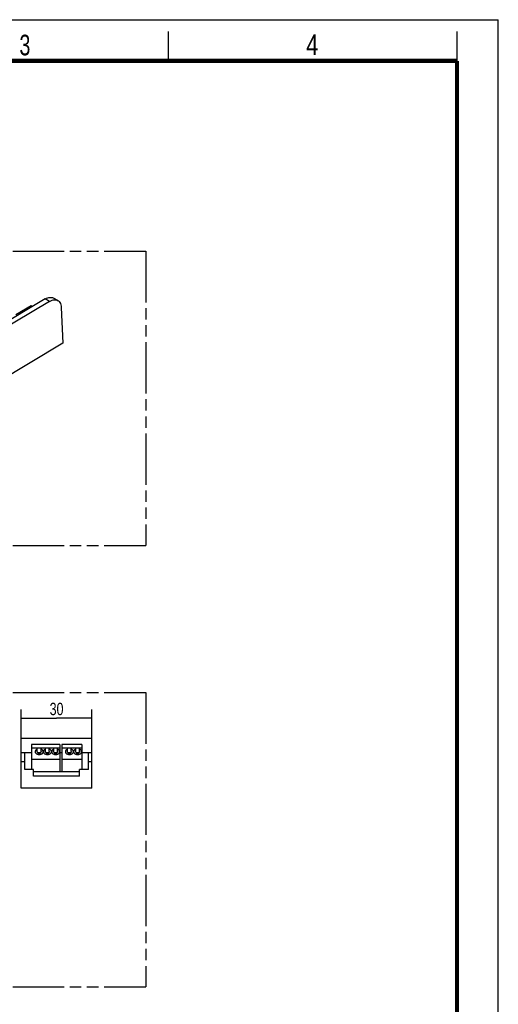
# Model space of a CAD drawing. Header units: millimetres. Extents: x 0 to 210, y 0 to 297.
# Tile 3 of 3: x 129 to 210, y 130 to 297. Entities that reach past the tile are written whole.
import ezdxf
from ezdxf.enums import TextEntityAlignment as Align

# ---------------------------------------------------------------- set-up
doc = ezdxf.new("R2010")
doc.units = ezdxf.units.MM
doc.header["$LTSCALE"] = 19.36
doc.linetypes.add('PHANTOM', pattern=[0.8, 0.45, -0.05, 0.1, -0.05, 0.1, -0.05])
doc.layers.get('0').update_dxf_attribs({"linetype": 'CONTINUOUS'})
doc.layers.add('DEFAULT_3', color=7, linetype='PHANTOM')
doc.layers.add('Z_DIM_2D', color=7, linetype='CONTINUOUS')
doc.styles.get("Standard").update_dxf_attribs({"font": 'txt', "width": 0.7})
doc.styles.add('TEXTSTYLE_2', font='txt', dxfattribs={"width": 0.75})
doc.dimstyles.new('DIMSTYLE_1', dxfattribs={"dimtxt": 2.1, "dimasz": 3.5, "dimexe": 1.5, "dimexo": 0, "dimgap": 0.525, "dimtad": 1, "dimlfac": 2.5, "dimdsep": 46, "dimtxsty": 'Standard', "dimblk": '_FILLED', "dimblk1": '_FILLED', "dimblk2": '_FILLED', "dimcen": 0.09, "dimclrt": 5, "dimadec": 4, "dimazin": 2, "dimtp": 0.2, "dimtm": 0.2, "dimtfac": 1, "dimtofl": 0, "dimtmove": 0, "dimatfit": 3, "dimldrblk": '_FILLED', "dimfxl": 0, "dimtolj": 1, "dimarcsym": 0})

# ---------------------------------------------------------------- blocks, each defined once
blk = doc.blocks.new('*D8')
at = {"layer": 'Z_DIM_2D', "color": 2, "linetype": 'Continuous', "transparency": 16777216}
for p, q in [((128.99, 170.89), (128.99, 179.81)), ((140.99, 170.89), (140.99, 179.81)), ((128.99, 178.31), (134.99, 178.31)), ((140.99, 178.31), (134.99, 178.31))]:
    blk.add_line(p, q, dxfattribs=at)
at = {"layer": 'Z_DIM_2D', "color": 5, "linetype": 'Continuous', "transparency": 16777216, "width": 0.75}
blk.add_text('30', height=2.1, dxfattribs=at).set_placement((134.99, 178.84), align=Align.CENTER)
blk = doc.blocks.new('_FILLED')
at = {"color": 0, "linetype": 'ByBlock'}
blk.add_solid([(0, 0), (-1, 0.125), (-1, -0.125)], dxfattribs=at)
blk = doc.blocks.new('_NONE')

msp = doc.modelspace()

# ---------------------------------------------------------------- linework, layer by layer
at = {"color": 2, "linetype": 'Continuous'}
for p, q in [((0, 297), (210, 297)), ((210, 0), (210, 297)), ((154, 290), (154, 295)), ((203, 290), (203, 295))]:
    msp.add_line(p, q, dxfattribs=at)
at = {"color": 7, "linetype": 'Continuous'}
for p, q in [((133.0705, 249.5482), (123.0814, 243.5761)), ((135.1827, 249.3022), (134.4615, 249.704)), ((133.7916, 249.1464), (123.1185, 242.7654)), ((130.6715, 248.4036), (128.0666, 246.8462)), ((130.9223, 248.2639), (130.6715, 248.4036)), ((135.7797, 248.1141), (136.0584, 242.0253)), ((136.0584, 242.0253), (78.8657, 207.8322)), ((128.9875, 166.4599), (128.9875, 174.8586)), ((140.9875, 174.8586), (128.9875, 174.8586)), ((140.9875, 166.4599), (140.9875, 174.8586)), ((130.7375, 172.4599), (128.9875, 172.4599)), ((129.5875, 169.5799), (129.5875, 172.4599)), ((130.7375, 173.8679), (130.7375, 169.5799)), ((135.5275, 173.8679), (130.7375, 173.8679)), ((135.5275, 173.2279), (130.7375, 173.2279)), ((131.7175, 172.6411), (131.7175, 173.2279)), ((132.3575, 172.6411), (132.3575, 173.2279)), ((133.1175, 172.6411), (133.1175, 173.2279)), ((133.7575, 172.6411), (133.7575, 173.2279)), ((134.5175, 172.6411), (134.5175, 173.2279)), ((135.1575, 172.6411), (135.1575, 173.2279)), ((135.5275, 173.8679), (135.5275, 169.2599)), ((135.8675, 172.4599), (135.5275, 172.4599)), ((135.8675, 173.8679), (135.8675, 169.2599)), ((139.2675, 173.8679), (135.8675, 173.8679)), ((139.2675, 173.2279), (135.8675, 173.2279)), ((136.8475, 172.6411), (136.8475, 173.2279)), ((137.4875, 172.6411), (137.4875, 173.2279)), ((138.2475, 172.6411), (138.2475, 173.2279)), ((138.8875, 172.6411), (138.8875, 173.2279)), ((139.2675, 173.8679), (139.2675, 169.5799)), ((140.9875, 172.4599), (139.2675, 172.4599)), ((140.3875, 169.5799), (140.3875, 172.4599)), ((130.7375, 171.3514), (135.5275, 171.3514)), ((135.8675, 171.3514), (139.2675, 171.3514)), ((131.0875, 169.5799), (129.5875, 169.5799)), ((131.0875, 168.4599), (131.0875, 169.5799)), ((131.0875, 169.2599), (138.8875, 169.2599)), ((140.3875, 169.5799), (138.8875, 169.5799)), ((138.8875, 168.4599), (138.8875, 169.5799)), ((138.8875, 168.4599), (131.0875, 168.4599)), ((140.9875, 166.4599), (128.9875, 166.4599))]:
    msp.add_line(p, q, dxfattribs=at)
at = {"color": 9, "linetype": 'Continuous'}
for p, q in [((133.7916, 249.1464), (133.0705, 249.5482)), ((129.5875, 170.8878), (128.9875, 170.8878)), ((140.9875, 170.8878), (140.3875, 170.8878))]:
    msp.add_line(p, q, dxfattribs=at)
at = {"color": 7, "linetype": 'Continuous', "const_width": 0.7}
for points in [[(7, 290), (203, 290)], [(203, 7), (203, 290)]]:
    msp.add_lwpolyline(points, dxfattribs=at)
at = {"color": 7, "linetype": 'Continuous'}
for points in [[(133.0705, 249.5482), (133.2851, 249.6623), (133.4952, 249.7467), (133.7023, 249.8017), (133.9025, 249.8266), (134.0931, 249.8205), (134.2722, 249.784), (134.4371, 249.717), (134.4614, 249.7039)], [(133.7916, 249.1464), (134.0062, 249.2605), (134.2164, 249.3449), (134.4234, 249.3999), (134.6236, 249.4248), (134.8143, 249.4187), (134.9933, 249.3822), (135.1583, 249.3152), (135.1826, 249.3021)], [(135.1826, 249.3021), (135.3074, 249.2191), (135.4385, 249.0945), (135.5504, 248.9436), (135.6413, 248.7676), (135.7105, 248.5691), (135.7565, 248.3517), (135.7797, 248.1141)], [(131.7175, 173.0525), (131.6543, 173.0254), (131.5962, 172.9941), (131.5431, 172.9583), (131.4956, 172.9187), (131.4545, 172.8757), (131.4202, 172.8298), (131.3931, 172.7816), (131.3734, 172.7316), (131.3616, 172.6806), (131.3575, 172.6282)], [(131.3575, 172.6282), (131.3635, 172.565), (131.3807, 172.5038), (131.4093, 172.4442), (131.4486, 172.3878), (131.4981, 172.3356), (131.5567, 172.2882), (131.6236, 172.2468), (131.6975, 172.2118), (131.7773, 172.1841), (131.8615, 172.1638), (131.9488, 172.1516), (132.0375, 172.1474), (132.1263, 172.1516), (132.2135, 172.1638), (132.2977, 172.1841), (132.3775, 172.2118), (132.4514, 172.2468), (132.5183, 172.2882), (132.5769, 172.3356), (132.6264, 172.3878), (132.6657, 172.4442), (132.6943, 172.5038), (132.7115, 172.565), (132.7175, 172.6282)], [(132.3575, 172.6411), (132.3544, 172.5996), (132.3456, 172.5635), (132.3309, 172.5325), (132.3105, 172.5064), (132.2847, 172.4853), (132.254, 172.4686), (132.2188, 172.4558), (132.1798, 172.4464), (132.1375, 172.4398), (132.0928, 172.4359), (132.0465, 172.4344), (132, 172.435), (131.9548, 172.438), (131.9114, 172.4435), (131.8706, 172.4518), (131.8331, 172.4636), (131.7997, 172.4794), (131.771, 172.5002), (131.7479, 172.5271), (131.7308, 172.5596), (131.7209, 172.5975), (131.7175, 172.6411)], [(132.7175, 172.6282), (132.7134, 172.6806), (132.7016, 172.7316), (132.682, 172.7816), (132.6549, 172.8298), (132.6205, 172.8757), (132.5794, 172.9187), (132.532, 172.9583), (132.4788, 172.9941), (132.4207, 173.0254), (132.3575, 173.0525)], [(133.1175, 173.0525), (133.0543, 173.0254), (132.9962, 172.9941), (132.9431, 172.9583), (132.8956, 172.9187), (132.8545, 172.8757), (132.8202, 172.8298), (132.7931, 172.7816), (132.7734, 172.7316), (132.7616, 172.6806), (132.7575, 172.6282)], [(132.7575, 172.6282), (132.7635, 172.565), (132.7807, 172.5038), (132.8093, 172.4442), (132.8486, 172.3878), (132.8981, 172.3356), (132.9567, 172.2882), (133.0236, 172.2468), (133.0975, 172.2118), (133.1773, 172.1841), (133.2615, 172.1638), (133.3488, 172.1516), (133.4375, 172.1474), (133.5263, 172.1516), (133.6135, 172.1638), (133.6977, 172.1841), (133.7775, 172.2118), (133.8514, 172.2468), (133.9183, 172.2882), (133.9769, 172.3356), (134.0264, 172.3878), (134.0657, 172.4442), (134.0943, 172.5038), (134.1115, 172.565), (134.1175, 172.6282)], [(133.7575, 172.6411), (133.7544, 172.5996), (133.7456, 172.5635), (133.7309, 172.5325), (133.7105, 172.5064), (133.6847, 172.4853), (133.654, 172.4686), (133.6188, 172.4558), (133.5798, 172.4464), (133.5375, 172.4398), (133.4928, 172.4359), (133.4465, 172.4344), (133.4, 172.435), (133.3548, 172.438), (133.3114, 172.4435), (133.2706, 172.4518), (133.2331, 172.4636), (133.1997, 172.4794), (133.171, 172.5002), (133.1479, 172.5271), (133.1308, 172.5596), (133.1209, 172.5975), (133.1175, 172.6411)], [(134.1175, 172.6282), (134.1134, 172.6806), (134.1016, 172.7316), (134.082, 172.7816), (134.0549, 172.8298), (134.0205, 172.8757), (133.9794, 172.9187), (133.932, 172.9583), (133.8788, 172.9941), (133.8207, 173.0254), (133.7575, 173.0525)], [(134.5175, 173.0525), (134.4543, 173.0254), (134.3962, 172.9941), (134.3431, 172.9583), (134.2956, 172.9187), (134.2545, 172.8757), (134.2202, 172.8298), (134.1931, 172.7816), (134.1734, 172.7316), (134.1616, 172.6806), (134.1575, 172.6282)], [(134.1575, 172.6282), (134.1635, 172.565), (134.1807, 172.5038), (134.2093, 172.4442), (134.2486, 172.3878), (134.2981, 172.3356), (134.3567, 172.2882), (134.4236, 172.2468), (134.4975, 172.2118), (134.5773, 172.1841), (134.6615, 172.1638), (134.7488, 172.1516), (134.8375, 172.1474), (134.9263, 172.1516), (135.0135, 172.1638), (135.0977, 172.1841), (135.1775, 172.2118), (135.2514, 172.2468), (135.3183, 172.2882), (135.3769, 172.3356), (135.4264, 172.3878), (135.4657, 172.4442), (135.4943, 172.5038), (135.5115, 172.565), (135.5175, 172.6282)], [(135.1575, 172.6411), (135.1544, 172.5996), (135.1456, 172.5635), (135.1309, 172.5325), (135.1105, 172.5064), (135.0847, 172.4853), (135.054, 172.4686), (135.0188, 172.4558), (134.9798, 172.4464), (134.9375, 172.4398), (134.8928, 172.4359), (134.8465, 172.4344), (134.8, 172.435), (134.7548, 172.438), (134.7114, 172.4435), (134.6706, 172.4518), (134.6331, 172.4636), (134.5997, 172.4794), (134.571, 172.5002), (134.5479, 172.5271), (134.5308, 172.5596), (134.5209, 172.5975), (134.5175, 172.6411)], [(135.5175, 172.6282), (135.5134, 172.6806), (135.5016, 172.7316), (135.482, 172.7816), (135.4549, 172.8298), (135.4205, 172.8757), (135.3794, 172.9187), (135.332, 172.9583), (135.2788, 172.9941), (135.2207, 173.0254), (135.1575, 173.0525)], [(136.8475, 173.0525), (136.7843, 173.0254), (136.7262, 172.9941), (136.6731, 172.9583), (136.6256, 172.9187), (136.5845, 172.8757), (136.5502, 172.8298), (136.5231, 172.7816), (136.5034, 172.7316), (136.4916, 172.6806), (136.4875, 172.6282)], [(136.4875, 172.6282), (136.4935, 172.565), (136.5107, 172.5038), (136.5393, 172.4442), (136.5786, 172.3878), (136.6281, 172.3356), (136.6867, 172.2882), (136.7536, 172.2468), (136.8275, 172.2118), (136.9073, 172.1841), (136.9915, 172.1638), (137.0788, 172.1516), (137.1675, 172.1474), (137.2563, 172.1516), (137.3435, 172.1638), (137.4277, 172.1841), (137.5075, 172.2118), (137.5814, 172.2468), (137.6483, 172.2882), (137.7069, 172.3356), (137.7564, 172.3878), (137.7957, 172.4442), (137.8243, 172.5038), (137.8415, 172.565), (137.8475, 172.6282)], [(137.4875, 172.6411), (137.4844, 172.5996), (137.4756, 172.5635), (137.4609, 172.5325), (137.4405, 172.5064), (137.4147, 172.4853), (137.384, 172.4686), (137.3488, 172.4558), (137.3098, 172.4464), (137.2675, 172.4398), (137.2228, 172.4359), (137.1765, 172.4344), (137.13, 172.435), (137.0848, 172.438), (137.0414, 172.4435), (137.0006, 172.4518), (136.9631, 172.4636), (136.9297, 172.4794), (136.901, 172.5002), (136.8779, 172.5271), (136.8608, 172.5596), (136.8509, 172.5975), (136.8475, 172.6411)], [(137.8475, 172.6282), (137.8434, 172.6806), (137.8316, 172.7316), (137.812, 172.7816), (137.7849, 172.8298), (137.7505, 172.8757), (137.7094, 172.9187), (137.662, 172.9583), (137.6088, 172.9941), (137.5507, 173.0254), (137.4875, 173.0525)], [(138.2475, 173.0525), (138.1843, 173.0254), (138.1262, 172.9941), (138.0731, 172.9583), (138.0256, 172.9187), (137.9845, 172.8757), (137.9502, 172.8298), (137.9231, 172.7816), (137.9034, 172.7316), (137.8916, 172.6806), (137.8875, 172.6282)], [(137.8875, 172.6282), (137.8935, 172.565), (137.9107, 172.5038), (137.9393, 172.4442), (137.9786, 172.3878), (138.0281, 172.3356), (138.0867, 172.2882), (138.1536, 172.2468), (138.2275, 172.2118), (138.3073, 172.1841), (138.3915, 172.1638), (138.4788, 172.1516), (138.5675, 172.1474), (138.6563, 172.1516), (138.7435, 172.1638), (138.8277, 172.1841), (138.9075, 172.2118), (138.9814, 172.2468), (139.0483, 172.2882), (139.1069, 172.3356), (139.1564, 172.3878), (139.1957, 172.4442), (139.2243, 172.5038), (139.2415, 172.565), (139.2475, 172.6282)], [(138.8875, 172.6411), (138.8844, 172.5996), (138.8756, 172.5635), (138.8609, 172.5325), (138.8405, 172.5064), (138.8147, 172.4853), (138.784, 172.4686), (138.7488, 172.4558), (138.7098, 172.4464), (138.6675, 172.4398), (138.6228, 172.4359), (138.5765, 172.4344), (138.53, 172.435), (138.4848, 172.438), (138.4414, 172.4435), (138.4006, 172.4518), (138.3631, 172.4636), (138.3297, 172.4794), (138.301, 172.5002), (138.2779, 172.5271), (138.2608, 172.5596), (138.2509, 172.5975), (138.2475, 172.6411)], [(139.2475, 172.6282), (139.2434, 172.6806), (139.2316, 172.7316), (139.212, 172.7816), (139.1849, 172.8298), (139.1505, 172.8757), (139.1094, 172.9187), (139.062, 172.9583), (139.0088, 172.9941), (138.9507, 173.0254), (138.8875, 173.0525)], [(132.3544, 172.2038), (132.32, 172.2171), (132.2291, 172.241), (132.1343, 172.2556), (132.0375, 172.2605), (131.9407, 172.2556), (131.846, 172.241), (131.755, 172.2171), (131.7206, 172.2038)], [(133.7544, 172.2038), (133.72, 172.2171), (133.6291, 172.241), (133.5343, 172.2556), (133.4375, 172.2605), (133.3407, 172.2556), (133.246, 172.241), (133.155, 172.2171), (133.1206, 172.2038)], [(135.1544, 172.2038), (135.12, 172.2171), (135.0291, 172.241), (134.9343, 172.2556), (134.8375, 172.2605), (134.7407, 172.2556), (134.646, 172.241), (134.555, 172.2171), (134.5206, 172.2038)], [(137.4844, 172.2038), (137.45, 172.2171), (137.3591, 172.241), (137.2643, 172.2556), (137.1675, 172.2605), (137.0707, 172.2556), (136.976, 172.241), (136.885, 172.2171), (136.8506, 172.2038)], [(138.8844, 172.2038), (138.85, 172.2171), (138.7591, 172.241), (138.6643, 172.2556), (138.5675, 172.2605), (138.4707, 172.2556), (138.376, 172.241), (138.285, 172.2171), (138.2506, 172.2038)]]:
    msp.add_lwpolyline(points, dxfattribs=at)
at = {"layer": 'DEFAULT_3', "color": 91, "linetype": 'PHANTOM', "true_color": 0x80ff80}
for p, q in [((50.1286, 257.68), (150.1286, 257.68)), ((150.1286, 257.68), (150.1286, 207.68)), ((50.1286, 207.68), (150.1286, 207.68)), ((50.1286, 182.68), (150.1286, 182.68)), ((150.1286, 182.68), (150.1286, 132.68)), ((50.1286, 132.68), (150.1286, 132.68))]:
    msp.add_line(p, q, dxfattribs=at)

# ---------------------------------------------------------------- texts
at = {"color": 5, "linetype": 'Continuous', "style": 'TEXTSTYLE_2'}
for s, width, p in [('3', 0.714286, (128.6839, 290.9429)), ('4', 0.785714, (177.3831, 290.9911))]:
    msp.add_text(s, height=3.5, dxfattribs=dict(at, width=width)).set_placement(p)

# ---------------------------------------------------------------- dimensions: what is measured, and where the dimension line sits
at = {"layer": 'Z_DIM_2D', "color": 2, "linetype": 'Continuous'}
dim = msp.add_linear_dim(base=(140.9875, 178.313), p1=(128.9875, 170.8878), p2=(140.9875, 170.8878), dimstyle='DIMSTYLE_1', override={"dimblk1": 'NONE', "dimblk2": 'NONE', "dimsah": 1}, dxfattribs=at)
dim.commit()
dim.dimension.update_dxf_attribs({"geometry": '*D8', "text_midpoint": (134.6875, 178.313), "dimtype": 160})

doc.saveas('drawing.dxf')
